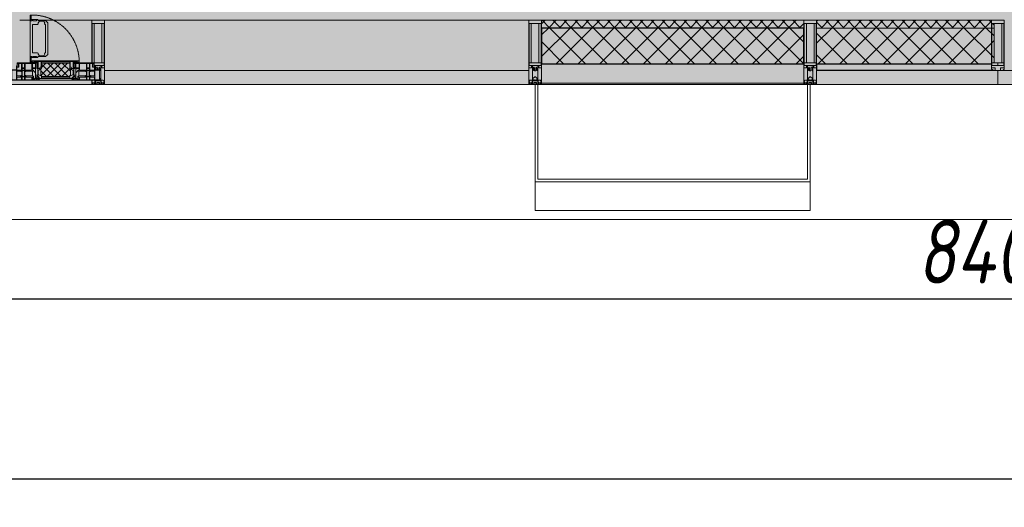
# Model space of a CAD drawing. Header units: millimetres. Extents: x -88210283 to 7466349, y -86687 to 22351.
# Tile 41 of 256: x 61538 to 65368, y -51379 to -49482. Entities that reach past the tile are written whole.
import ezdxf

# ---------------------------------------------------------------- set-up
doc = ezdxf.new("R2010")
doc.units = ezdxf.units.MM
doc.linetypes.add('-D1-02х01', pattern=[3, 2, -1])
doc.layers.get('Defpoints').update_dxf_attribs({"color": 31})
for name, color, linetype, lineweight in [('_0', 7, 'Continuous', 13), ('A-200-M_WALL', 7, 'Continuous', 5), ('A-200-M_WALL_PAT', 7, 'Continuous', 5), ('A-214-M_CURT_WALL', 7, 'Continuous', 5), ('A-215-M_CURT_PANEL', 7, 'Continuous', 5), ('A-280-M_COLUMN', 7, 'Continuous', 5), ('A-314-M_WINDOW', 7, 'Continuous', 5), ('Z-060-M_DETAIL', 7, 'Continuous', 5), ('Ограждение', 7, 'Continuous', 5), ('Оси', 7, 'Continuous', 5), ('Поручни', 7, 'Continuous', 5)]:
    doc.layers.add(name, color=color, linetype=linetype, lineweight=lineweight)
doc.styles.add('fl_iso paper', font='isocpeur.ttf', dxfattribs={"width": 0.8, "oblique": 10})
doc.dimstyles.new('In tre 1_100', dxfattribs={"dimscale": 100, "dimtxt": 2.5, "dimasz": 2, "dimexe": 1, "dimexo": 0.7, "dimgap": 0.6, "dimtad": 1, "dimdec": 0, "dimrnd": 5, "dimzin": 0, "dimdsep": 46, "dimtxsty": 'fl_iso paper', "dimblk": 'ARCHTICK', "dimcen": 0, "dimdle": 1, "dimadec": 0, "dimazin": 0, "dimtfac": 1, "dimtdec": 0, "dimtofl": 0, "dimtmove": 1, "dimatfit": 3, "dimldrblk": 'DOT', "dimfxl": 40, "dimtfillclr": 256, "dimtolj": 1, "dimtzin": 0, "dimarcsym": 1})
pattern_1 = [(45, (0, 0), (-21.213203, 21.213203), []), (135, (0, 0), (-21.213203, -21.213203), [])]
pattern_2 = [(45, (0, 0), (-42.42641, 42.42641), []), (135, (0, 0), (-42.42641, -42.42641), [])]

# ---------------------------------------------------------------- blocks, each defined once
blk = doc.blocks.new('A_PAN_Створка - 383мм-V1-50_AS_Plan_15')
at = {"layer": 'A-215-M_CURT_PANEL'}
h = blk.add_hatch(dxfattribs=at)
h.set_pattern_fill('FP_3', color=256, style=0, pattern_type=2)
h.set_pattern_definition([(225, (25500, -754.981), (14.142136, -14.142136), []), (315, (25500, -754.981), (14.142136, 14.142136), [])])
h.paths.add_polyline_path([(-54.5, -31.8), (-54.9, -34.1), (-57.2, -36.4), (-57.2, -60.8), (-54.6, -63.4), (-53.6, -82.7), (54.6, -81.8), (54.6, -63.4), (57.2, -60.8), (57.2, -36.4), (54.9, -34.1), (54.5, -31.8)])
at = {"layer": 'A-314-M_WINDOW'}
for p, q in [((-67.9, -17), (-171, -17)), ((-171, -17), (-171, -57)), ((-171, -18.5), (-153.5, -18.5)), ((-153.5, -18.5), (-152, -20)), ((-152, -20), (-152, -73.5)), ((-150.5, -17), (-150.5, -29.4)), ((-132.4, -18.6), (-150.5, -18.6)), ((-150.5, -29.4), (-132.4, -29.4)), ((-150.5, -33.6), (-150.5, -68)), ((-136.3, -33.6), (-150.5, -33.6)), ((-137.2, -31), (-135.8, -35)), ((-132.5, -31), (-137.2, -31)), ((-132.1, -36.8), (-135.8, -35)), ((-132.5, -31.9), (-133.4, -33.7)), ((-133.4, -33.7), (-130.1, -35.3)), ((-132.5, -31.9), (-132.5, -31)), ((-132.4, -29.4), (-132.4, -18.6)), ((-132.1, -49), (-132.1, -36.8)), ((-131, -18.2), (-131, -29.5)), ((-120.8, -18.2), (-131, -18.2)), ((-131, -29.5), (-120.8, -29.5)), ((-131, -30.9), (-131, -33)), ((-120.8, -30.9), (-131, -30.9)), ((-129.4, -34.6), (-131, -33)), ((-130.1, -35.3), (-129.4, -34.6)), ((-130.1, -35.3), (-130.1, -50.4)), ((-122.4, -34.6), (-120.8, -33)), ((-121.7, -35.3), (-122.4, -34.6)), ((-118.4, -33.7), (-121.7, -35.3)), ((-121.7, -35.3), (-121.7, -50.4)), ((-120.8, -18.2), (-120.8, -29.5)), ((-120.8, -30.9), (-120.8, -33)), ((-119.7, -36.8), (-115.9, -35)), ((-119.7, -49), (-119.7, -36.8)), ((-119.3, -18.6), (-92.5, -18.6)), ((-119.3, -29.4), (-119.3, -18.6)), ((-92.5, -29.4), (-119.3, -29.4)), ((-119.3, -31), (-114.6, -31)), ((-119.3, -31.9), (-119.3, -31)), ((-119.3, -31.9), (-118.4, -33.7)), ((-114.6, -31), (-115.9, -35)), ((-94.1, -33.5), (-115.4, -33.5)), ((-89.9, -35.1), (-94.1, -33.5)), ((-92.5, -18.6), (-92.5, -29.4)), ((-90.8, -18.5), (-90.8, -29.4)), ((-87.3, -18.5), (-90.8, -18.5)), ((-90.8, -29.4), (-85.9, -29.4)), ((-89.9, -32.5), (-89.9, -35.1)), ((-85.9, -32.5), (-89.9, -32.5)), ((-89.9, -35.1), (-89.9, -50.9)), ((-87.3, -20.4), (-87.3, -18.5)), ((-87.3, -20.4), (-87.3, -21.9)), ((-84.8, -20.4), (-87.3, -20.4)), ((-87.3, -21.9), (-85.9, -21.9)), ((-85.9, -18.2), (-85.9, -20.4)), ((-75.9, -18.2), (-85.9, -18.2)), ((-85.9, -21.9), (-85.9, -29.4)), ((-85.9, -29.4), (-85.9, -32.5)), ((-83.4, -20.4), (-84.8, -20.4)), ((-70, -33.8), (-83.4, -20.4)), ((-78, -84), (-78, -23.5)), ((-78, -23.5), (-67.9, -23.5)), ((-78, -36.8), (-70, -36.8)), ((-78, -45.6), (-78, -36.8)), ((-75.9, -21.5), (-75.9, -18.2)), ((-75.9, -21.5), (-75.9, -23.5)), ((-74.9, -21.5), (-75.9, -21.5)), ((-75.9, -23.5), (-73, -23.5)), ((-74.9, -17.9), (-74.9, -21.5)), ((-68.9, -17.9), (-74.9, -17.9)), ((-67.2, -29.3), (-73, -23.5)), ((-61.4, -23.5), (-70, -32.1)), ((-70, -32.1), (-70, -62.5)), ((-70, -36.8), (-70, -33.8)), ((-68.9, -21.5), (-68.9, -17.9)), ((-67.9, -21.5), (-68.9, -21.5)), ((67.9, -17), (-67.9, -17)), ((-61.4, -23.5), (-67.9, -17)), ((-67.9, -17), (-67.9, -23.5)), ((-67.9, -17), (67.9, -17)), ((-67.9, -21.5), (-67.9, -23.5)), ((-67.9, -23.5), (-64.6, -26.8)), ((-67.9, -23.5), (-64.6, -26.8)), ((-64.6, -26.8), (-67.2, -29.3)), ((-64.6, -26.8), (-61.4, -23.5)), ((61.4, -23.5), (-61.4, -23.5)), ((67.9, -17), (61.4, -23.5)), ((70, -32.1), (61.4, -23.5)), ((61.4, -23.5), (64.6, -26.8)), ((67.9, -23.5), (64.6, -26.8)), ((64.6, -26.8), (67.9, -23.5)), ((64.6, -26.8), (67.2, -29.3)), ((67.2, -29.3), (73, -23.5)), ((67.9, -23.5), (67.9, -17)), ((171, -17), (67.9, -17)), ((67.9, -21.5), (67.9, -23.5)), ((67.9, -21.5), (68.9, -21.5)), ((67.9, -23.5), (78, -23.5)), ((68.9, -17.9), (74.9, -17.9)), ((68.9, -21.5), (68.9, -17.9)), ((70, -33.8), (83.4, -20.4)), ((70, -62.5), (70, -32.1)), ((70, -36.8), (70, -33.8)), ((78, -36.8), (70, -36.8)), ((75.9, -23.5), (73, -23.5)), ((74.9, -17.9), (74.9, -21.5)), ((74.9, -21.5), (75.9, -21.5)), ((75.9, -18.2), (85.9, -18.2)), ((75.9, -21.5), (75.9, -18.2)), ((75.9, -21.5), (75.9, -23.5)), ((78, -23.5), (78, -84)), ((78, -45.6), (78, -36.8)), ((83.4, -20.4), (84.8, -20.4)), ((84.8, -20.4), (87.3, -20.4)), ((85.9, -18.2), (85.9, -20.4)), ((85.9, -21.9), (85.9, -29.4)), ((87.3, -21.9), (85.9, -21.9)), ((85.9, -29.4), (85.9, -32.5)), ((90.8, -29.4), (85.9, -29.4)), ((85.9, -32.5), (89.9, -32.5)), ((87.3, -18.5), (90.8, -18.5)), ((87.3, -20.4), (87.3, -18.5)), ((87.3, -20.4), (87.3, -21.9)), ((89.9, -32.5), (89.9, -35.1)), ((89.9, -35.1), (94.1, -33.5)), ((89.9, -35.1), (89.9, -50.9)), ((90.8, -18.5), (90.8, -29.4)), ((92.5, -18.6), (92.5, -29.4)), ((119.3, -18.6), (92.5, -18.6)), ((92.5, -29.4), (119.3, -29.4)), ((94.1, -33.5), (115.4, -33.5)), ((114.6, -31), (115.9, -35)), ((119.3, -31), (114.6, -31)), ((119.7, -36.8), (115.9, -35)), ((119.3, -31.9), (118.4, -33.7)), ((118.4, -33.7), (121.7, -35.3)), ((119.3, -29.4), (119.3, -18.6)), ((119.3, -31.9), (119.3, -31)), ((119.7, -49), (119.7, -36.8)), ((120.8, -18.2), (120.8, -29.5)), ((120.8, -18.2), (131, -18.2)), ((131, -29.5), (120.8, -29.5)), ((120.8, -30.9), (120.8, -33)), ((120.8, -30.9), (131, -30.9)), ((122.4, -34.6), (120.8, -33)), ((121.7, -35.3), (122.4, -34.6)), ((121.7, -35.3), (121.7, -50.4)), ((129.4, -34.6), (131, -33)), ((130.1, -35.3), (129.4, -34.6)), ((133.4, -33.7), (130.1, -35.3)), ((130.1, -35.3), (130.1, -50.4)), ((131, -18.2), (131, -29.5)), ((131, -30.9), (131, -33)), ((132.1, -36.8), (135.8, -35)), ((132.1, -49), (132.1, -36.8)), ((132.4, -18.6), (150.5, -18.6)), ((132.4, -29.4), (132.4, -18.6)), ((150.5, -29.4), (132.4, -29.4)), ((132.5, -31), (137.2, -31)), ((132.5, -31.9), (132.5, -31)), ((132.5, -31.9), (133.4, -33.7)), ((137.2, -31), (135.8, -35)), ((136.3, -33.6), (150.5, -33.6)), ((150.5, -17), (150.5, -29.4)), ((150.5, -33.6), (150.5, -68)), ((153.5, -18.5), (152, -20)), ((152, -20), (152, -73.5)), ((171, -18.5), (153.5, -18.5)), ((171, -57), (171, -17)), ((-171, -55.5), (-152, -55.5)), ((-171, -57), (-156, -57)), ((-153, -60), (-153, -73.5)), ((-153, -73.5), (-150, -73.5)), ((-136.4, -52.4), (-150.5, -52.4)), ((-150.5, -56.6), (-132.4, -56.6)), ((-150.5, -68), (-143.5, -68)), ((-150.5, -69.5), (-150.5, -73.5)), ((-145, -69.5), (-150.5, -69.5)), ((-150, -73.5), (-150, -84)), ((-145, -69.5), (-145, -79.5)), ((-143.5, -68), (-143.5, -81)), ((-137.2, -54.8), (-135.8, -50.8)), ((-132.5, -54.8), (-137.2, -54.8)), ((-132.1, -49), (-135.8, -50.8)), ((-133.4, -52), (-130.1, -50.4)), ((-132.5, -53.8), (-133.4, -52)), ((-132.5, -53.8), (-132.5, -54.8)), ((-132.4, -56.6), (-132.4, -82.5)), ((-129.4, -51.1), (-131, -52.7)), ((-131, -55.1), (-131, -52.7)), ((-120.8, -55.1), (-131, -55.1)), ((-131, -56.5), (-131, -62.6)), ((-131, -56.5), (-120.8, -56.5)), ((-120.8, -62.6), (-131, -62.6)), ((-131, -64.6), (-120.8, -64.6)), ((-131, -82.5), (-131, -64.6)), ((-130.1, -50.4), (-129.4, -51.1)), ((-121.7, -50.4), (-122.4, -51.1)), ((-122.4, -51.1), (-120.8, -52.7)), ((-118.4, -52), (-121.7, -50.4)), ((-120.8, -55.1), (-120.8, -52.7)), ((-120.8, -56.5), (-120.8, -62.6)), ((-120.8, -82.5), (-120.8, -64.6)), ((-119.7, -49), (-115.9, -50.8)), ((-119.3, -53.8), (-118.4, -52)), ((-119.3, -53.8), (-119.3, -54.8)), ((-119.3, -54.8), (-114.6, -54.8)), ((-119.3, -56.6), (-119.3, -82.5)), ((-92.5, -56.6), (-119.3, -56.6)), ((-114.6, -54.8), (-115.9, -50.8)), ((-94.1, -52.5), (-115.3, -52.5)), ((-89.9, -50.9), (-94.1, -52.5)), ((-92.5, -56.6), (-92.5, -82.5)), ((-90.8, -56.6), (-85.9, -56.6)), ((-90.8, -62.7), (-90.8, -56.6)), ((-80.4, -62.7), (-90.8, -62.7)), ((-90.8, -64.6), (-90.8, -82.5)), ((-80.1, -64.6), (-90.8, -64.6)), ((-89.9, -52.2), (-89.9, -50.9)), ((-89.9, -52.2), (-88.6, -53.5)), ((-85.9, -53.5), (-88.6, -53.5)), ((-85.9, -53.5), (-78, -45.6)), ((-85.9, -56.6), (-85.9, -53.5)), ((-80.4, -61.1), (-80.4, -62.7)), ((-78, -61.1), (-80.4, -61.1)), ((-80.1, -66.1), (-80.1, -64.6)), ((-78, -66.1), (-80.1, -66.1)), ((-78, -66.1), (-78, -61.1)), ((-70, -62.5), (-73.9, -62.5)), ((-73.9, -62.5), (-73.9, -87.5)), ((73.9, -62.5), (70, -62.5)), ((73.9, -87.5), (73.9, -62.5)), ((85.9, -53.5), (78, -45.6)), ((78, -61.1), (80.4, -61.1)), ((78, -66.1), (78, -61.1)), ((78, -66.1), (80.1, -66.1)), ((80.1, -64.6), (90.8, -64.6)), ((80.1, -66.1), (80.1, -64.6)), ((80.4, -61.1), (80.4, -62.7)), ((80.4, -62.7), (90.8, -62.7)), ((85.9, -53.5), (88.6, -53.5)), ((85.9, -56.6), (85.9, -53.5)), ((90.8, -56.6), (85.9, -56.6)), ((89.9, -52.2), (88.6, -53.5)), ((89.9, -50.9), (94.1, -52.5)), ((89.9, -52.2), (89.9, -50.9)), ((90.8, -62.7), (90.8, -56.6)), ((90.8, -64.6), (90.8, -82.5)), ((92.5, -56.6), (119.3, -56.6)), ((92.5, -56.6), (92.5, -82.5)), ((94.1, -52.5), (115.3, -52.5)), ((114.6, -54.8), (115.9, -50.8)), ((119.3, -54.8), (114.6, -54.8)), ((119.7, -49), (115.9, -50.8)), ((118.4, -52), (121.7, -50.4)), ((119.3, -53.8), (118.4, -52)), ((119.3, -53.8), (119.3, -54.8)), ((119.3, -56.6), (119.3, -82.5)), ((122.4, -51.1), (120.8, -52.7)), ((120.8, -55.1), (120.8, -52.7)), ((120.8, -55.1), (131, -55.1)), ((120.8, -56.5), (120.8, -62.6)), ((131, -56.5), (120.8, -56.5)), ((120.8, -62.6), (131, -62.6)), ((120.8, -82.5), (120.8, -64.6)), ((131, -64.6), (120.8, -64.6)), ((121.7, -50.4), (122.4, -51.1)), ((130.1, -50.4), (129.4, -51.1)), ((129.4, -51.1), (131, -52.7)), ((133.4, -52), (130.1, -50.4)), ((131, -55.1), (131, -52.7)), ((131, -56.5), (131, -62.6)), ((131, -82.5), (131, -64.6)), ((132.1, -49), (135.8, -50.8)), ((150.5, -56.6), (132.4, -56.6)), ((132.4, -56.6), (132.4, -82.5)), ((132.5, -53.8), (133.4, -52)), ((132.5, -53.8), (132.5, -54.8)), ((132.5, -54.8), (137.2, -54.8)), ((137.2, -54.8), (135.8, -50.8)), ((136.4, -52.4), (150.5, -52.4)), ((143.5, -68), (143.5, -81)), ((150.5, -68), (143.5, -68)), ((145, -69.5), (150.5, -69.5)), ((145, -69.5), (145, -79.5)), ((150, -84), (150, -73.5)), ((150, -73.5), (153, -73.5)), ((150.5, -69.5), (150.5, -73.5)), ((171, -55.5), (152, -55.5)), ((153, -73.5), (153, -60)), ((156, -57), (171, -57)), ((-150, -84), (-78, -84)), ((-148.5, -81), (-148.5, -82.5)), ((-143.5, -81), (-148.5, -81)), ((-148.5, -82.5), (-132.4, -82.5)), ((-131, -82.5), (-120.8, -82.5)), ((-119.3, -82.5), (-92.5, -82.5)), ((-73.9, -87.5), (-91.5, -87.5)), ((-91.5, -87.5), (-91.5, -92)), ((-91.5, -92), (91.5, -92)), ((-90.8, -82.5), (-79.5, -82.5)), ((-78, -84), (-85, -84)), ((-85, -84), (-85, -87.5)), ((-85, -87.5), (-78, -87.5)), ((-79.5, -80.6), (-78, -80.6)), ((-79.5, -82.5), (-79.5, -80.6)), ((-78, -87.5), (-78, -84)), ((-78, -84), (-73.9, -84)), ((73.9, -84), (78, -84)), ((91.5, -87.5), (73.9, -87.5)), ((79.5, -80.6), (78, -80.6)), ((78, -87.5), (78, -84)), ((78, -84), (85, -84)), ((78, -84), (150, -84)), ((85, -87.5), (78, -87.5)), ((79.5, -82.5), (79.5, -80.6)), ((90.8, -82.5), (79.5, -82.5)), ((85, -84), (85, -87.5)), ((91.5, -92), (91.5, -87.5)), ((119.3, -82.5), (92.5, -82.5)), ((131, -82.5), (120.8, -82.5)), ((148.5, -82.5), (132.4, -82.5)), ((143.5, -81), (148.5, -81)), ((148.5, -81), (148.5, -82.5))]:
    blk.add_line(p, q, dxfattribs=at)
for centre, start, end in [((-156, -60), 0, 90), ((156, -60), 90, 180)]:
    blk.add_arc(centre, 3, start, end, dxfattribs=at)
at = {"layer": 'A-314-M_WINDOW', "linetype": '-D1-02х01'}
blk.add_arc((91.4, -87.5), 183, 181.4091, 271.1445, dxfattribs=at)
at = {"layer": 'Z-060-M_DETAIL'}
for p, q in [((-70, -32.1), (-61.4, -23.5)), ((-70, -62.5), (-70, -32.1)), ((-67.8, -38.3), (-65.7, -37.4)), ((-65.7, -37.4), (-60.8, -34.7)), ((61.4, -23.5), (-61.4, -23.5)), ((-60.8, -34.7), (-57.3, -35.9)), ((-55.2, -33.8), (-57.3, -35.9)), ((-54.9, -34.1), (-57.2, -36.4)), ((-57.2, -36.4), (-57.2, -60.8)), ((-55.2, -33.8), (-54.8, -31.5)), ((-54.9, -25.8), (-53.9, -24.8)), ((-54.9, -29.5), (-54.9, -25.8)), ((-53.9, -30.5), (-54.9, -29.5)), ((-54.5, -31.8), (-54.9, -34.1)), ((0, -31.5), (-54.8, -31.5)), ((54.5, -31.8), (-54.5, -31.8)), ((-53.9, -24.8), (53.9, -24.8)), ((53.9, -30.5), (-53.9, -30.5)), ((0, -31.5), (54.8, -31.5)), ((54.9, -25.8), (53.9, -24.8)), ((53.9, -30.5), (54.9, -29.5)), ((54.9, -34.1), (54.5, -31.8)), ((55.2, -33.8), (54.8, -31.5)), ((54.9, -29.5), (54.9, -25.8)), ((57.2, -36.4), (54.9, -34.1)), ((55.2, -33.8), (57.3, -35.9)), ((57.2, -60.8), (57.2, -36.4)), ((60.8, -34.7), (57.3, -35.9)), ((65.7, -37.4), (60.8, -34.7)), ((70, -32.1), (61.4, -23.5)), ((67.8, -38.3), (65.7, -37.4)), ((70, -62.5), (70, -32.1)), ((-73.9, -62.5), (-70, -62.5)), ((-73.9, -87.5), (-73.9, -62.5)), ((-69.4, -66.5), (-73.9, -66.5)), ((-69.4, -81.5), (-69.4, -66.5)), ((-61.7, -62.5), (-67.9, -62.5)), ((-67.9, -62.5), (-67.9, -89.3)), ((-67.8, -55.7), (-67.8, -38.3)), ((-66, -56.5), (-67.8, -55.7)), ((-66, -56.5), (-62, -59.1)), ((-62, -59.1), (-60.7, -61)), ((-61.7, -64.9), (-61.7, -62.5)), ((-60.1, -67.7), (-61.7, -64.9)), ((-60.7, -61), (-57.4, -61)), ((-56.4, -67.7), (-60.1, -67.7)), ((-57.4, -61), (-54.9, -63.5)), ((-57.2, -60.8), (-54.6, -63.4)), ((-56.4, -89.4), (-56.4, -67.7)), ((-54.9, -63.5), (-54.9, -81.9)), ((-54.6, -63.4), (-54.6, -81.8)), ((54.6, -63.4), (57.2, -60.8)), ((54.6, -81.8), (54.6, -63.4)), ((57.4, -61), (54.9, -63.5)), ((54.9, -63.5), (54.9, -81.9)), ((56.4, -67.7), (60.1, -67.7)), ((56.4, -89.4), (56.4, -67.7)), ((60.7, -61), (57.4, -61)), ((60.1, -67.7), (61.7, -64.9)), ((62, -59.1), (60.7, -61)), ((61.7, -62.5), (67.9, -62.5)), ((61.7, -64.9), (61.7, -62.5)), ((66, -56.5), (62, -59.1)), ((66, -56.5), (67.8, -55.7)), ((67.8, -55.7), (67.8, -38.3)), ((67.9, -62.5), (67.9, -89.3)), ((69.4, -66.5), (73.9, -66.5)), ((69.4, -81.5), (69.4, -66.5)), ((73.9, -62.5), (70, -62.5)), ((73.9, -87.5), (73.9, -62.5)), ((-91.5, -87.5), (-73.9, -87.5)), ((-91.5, -92), (-91.5, -87.5)), ((-91.5, -92), (91.5, -92)), ((-83.4, -90.3), (-83.4, -87.5)), ((-83.4, -90.3), (-69.4, -90.3)), ((-73.9, -81.5), (-69.4, -81.5)), ((-69.4, -85.5), (-73.9, -85.5)), ((-69.4, -90.3), (-69.4, -85.5)), ((-67.9, -89.3), (-66.9, -90.3)), ((-66.9, -90.3), (-57.4, -90.3)), ((-57.4, -90.3), (-56.4, -89.4)), ((-54.9, -81.9), (-53.8, -83)), ((-54.9, -85.6), (-53.9, -84.6)), ((-54.9, -89.3), (-54.9, -85.6)), ((-53.9, -90.3), (-54.9, -89.3)), ((-54.6, -81.8), (-53.6, -82.7)), ((-53.9, -84.6), (53.9, -84.6)), ((53.9, -90.3), (-53.9, -90.3)), ((53.8, -83), (-53.8, -83)), ((-53.6, -82.7), (53.6, -82.7)), ((53.6, -82.7), (54.6, -81.8)), ((54.9, -81.9), (53.8, -83)), ((54.9, -85.6), (53.9, -84.6)), ((53.9, -90.3), (54.9, -89.3)), ((54.9, -89.3), (54.9, -85.6)), ((57.4, -90.3), (56.4, -89.4)), ((66.9, -90.3), (57.4, -90.3)), ((67.9, -89.3), (66.9, -90.3)), ((73.9, -81.5), (69.4, -81.5)), ((69.4, -85.5), (73.9, -85.5)), ((69.4, -90.3), (69.4, -85.5)), ((83.4, -90.3), (69.4, -90.3)), ((91.5, -87.5), (73.9, -87.5)), ((83.4, -90.3), (83.4, -87.5)), ((91.5, -92), (91.5, -87.5))]:
    blk.add_line(p, q, dxfattribs=at)
at = {"layer": 'Z-060-M_DETAIL', "color": 9, "true_color": 0xc8c8c8}
for p, q in [((39.7, -109), (31.1, -117.6)), ((70.1, -109), (39.7, -109)), ((45, -113.3), (42.3, -118.2)), ((45.9, -111.2), (45, -113.3)), ((63.3, -111.2), (45.9, -111.2)), ((64.1, -113), (63.3, -111.2)), ((64.1, -113), (66.7, -117)), ((70.1, -105.1), (70.1, -109)), ((95.1, -105.1), (70.1, -105.1)), ((74.1, -109.6), (74.1, -105.1)), ((89.1, -109.6), (74.1, -109.6)), ((89.1, -105.1), (89.1, -109.6)), ((93.1, -109.6), (93.1, -105.1)), ((97.9, -109.6), (93.1, -109.6)), ((95.1, -87.5), (95.1, -105.1)), ((99.6, -87.5), (95.1, -87.5)), ((97.9, -95.6), (95.1, -95.6)), ((97.9, -95.6), (97.9, -109.6)), ((99.6, -270.5), (99.6, -87.5)), ((31.1, -117.6), (31.1, -240.4)), ((41.4, -123.8), (39.1, -124.2)), ((39.1, -179), (39.1, -124.2)), ((41.4, -123.8), (43.5, -121.7)), ((42.3, -118.2), (43.5, -121.7)), ((66.7, -117), (68.6, -118.3)), ((68.6, -118.3), (68.6, -121.6)), ((68.6, -121.6), (71.1, -124.1)), ((71.1, -124.1), (89.5, -124.1)), ((89.5, -124.1), (90.6, -125.2)), ((90.6, -125.2), (90.6, -232.8)), ((39.1, -179), (39.1, -233.8)), ((39.7, -249), (31.1, -240.4)), ((41.4, -234.2), (39.1, -233.8)), ((70.1, -249), (39.7, -249)), ((41.4, -234.2), (43.5, -236.3)), ((42.3, -239.8), (43.5, -236.3)), ((45, -244.7), (42.3, -239.8)), ((45.9, -246.8), (45, -244.7)), ((63.3, -246.8), (45.9, -246.8)), ((64.1, -245), (63.3, -246.8)), ((64.1, -245), (66.7, -241)), ((66.7, -241), (68.6, -239.7)), ((68.6, -236.4), (71.1, -233.9)), ((68.6, -239.7), (68.6, -236.4)), ((70.1, -252.9), (70.1, -249)), ((95.1, -252.9), (70.1, -252.9)), ((71.1, -233.9), (89.5, -233.9)), ((74.1, -248.4), (74.1, -252.9)), ((89.1, -248.4), (74.1, -248.4)), ((89.1, -252.9), (89.1, -248.4)), ((89.5, -233.9), (90.6, -232.8)), ((93.1, -248.4), (93.1, -252.9)), ((97.9, -248.4), (93.1, -248.4)), ((95.1, -270.5), (95.1, -252.9)), ((97.9, -262.4), (95.1, -262.4)), ((97.9, -262.4), (97.9, -248.4)), ((99.6, -270.5), (95.1, -270.5))]:
    blk.add_line(p, q, dxfattribs=at)
blk = doc.blocks.new('Rectangular Mullion - 50Wx250H-V6-50_AS_Plan_15')
at = {"layer": 'Z-060-M_DETAIL'}
for p, q in [((-25, 65.2), (-25, 250)), ((-25, 250), (0, 250)), ((-23, 237.3), (0, 237.3)), ((-23, 237.3), (-23, 73.6)), ((-14.9, 84), (-14.9, 237.3)), ((25, 250), (0, 250)), ((23, 237.3), (0, 237.3)), ((14.9, 84), (14.9, 237.3)), ((23, 237.3), (23, 73.6)), ((25, 65.2), (25, 250)), ((0, 84), (-23, 84)), ((0, 84), (23, 84)), ((-14, 65.2), (-25, 65.2)), ((-0.5, 73.6), (-23, 73.6)), ((-14, 71.3), (-14, 65.2)), ((-10, 71.3), (-14, 71.3)), ((-10, 53), (-10, 71.3)), ((-8.7, 53), (-10, 53)), ((-10, 53), (-10, 17)), ((-8.7, 53), (-7, 54.7)), ((-7, 65.2), (-5.9, 67.3)), ((-7, 65.2), (-7, 54.7)), ((-4.1, 67.3), (-5.9, 67.3)), ((-4.1, 67.3), (-2.9, 65.1)), ((-2.9, 65.1), (-2.9, 54.6)), ((-1.3, 53), (-2.9, 54.6)), ((0, 53), (-1.3, 53)), ((0, 53), (1.3, 53)), ((0.5, 73.6), (23, 73.6)), ((1.3, 53), (2.9, 54.6)), ((4.1, 67.3), (2.9, 65.1)), ((2.9, 65.1), (2.9, 54.6)), ((4.1, 67.3), (5.9, 67.3)), ((7, 65.2), (5.9, 67.3)), ((7, 65.2), (7, 54.7)), ((8.7, 53), (7, 54.7)), ((8.7, 53), (10, 53)), ((10, 71.3), (14, 71.3)), ((10, 53), (10, 71.3)), ((10, 53), (10, 17)), ((14, 71.3), (14, 65.2)), ((14, 65.2), (25, 65.2)), ((-23.8, 14.6), (-25, 14.2)), ((-25, 0), (-25, 14.2)), ((-22.3, 17), (-23.8, 17)), ((-23.8, 17), (-23.8, 14.6)), ((-22.5, 10.6), (-23.8, 14.6)), ((-22.5, 10.6), (-23.7, 9.9)), ((-23.7, 1.3), (-23.7, 9.9)), ((-23.7, 1.3), (-11.8, 1.3)), ((-23.2, 10.2), (-22.5, 8)), ((-22.5, 8), (-22.5, 4.5)), ((-21.3, 4.5), (-22.5, 4.5)), ((-22.3, 17), (-22.3, 16)), ((-22.3, 16), (-21.3, 16)), ((-19, 17.6), (-21.3, 16)), ((-21.3, 4.5), (-21.3, 6.5)), ((-21.3, 6.5), (-14.2, 6.5)), ((-18.4, 16.6), (-19, 17.6)), ((-7.4, 16.6), (-18.4, 16.6)), ((-14.2, 6.5), (-14.2, 4.5)), ((-13.2, 4.5), (-14.2, 4.5)), ((-13.2, 4.5), (-12.2, 7.2)), ((-12.7, 7.6), (-11.3, 11.4)), ((-12.7, 7.6), (-11.8, 6.9)), ((-12.2, 9), (-12.2, 14.8)), ((-12.2, 14.8), (0, 14.8)), ((-11.8, 1.3), (-11.8, 6.9)), ((-10.5, 11.2), (-11.3, 11.4)), ((-10.5, 1.5), (-10.5, 11.2)), ((-4.8, 1.5), (-10.5, 1.5)), ((-10, 17), (-7.5, 17)), ((-8.5, 23), (-1.5, 30)), ((-8.5, 18.5), (-8.5, 23)), ((-7.5, 18.5), (-8.5, 18.5)), ((-7.5, 17), (-7.5, 18.5)), ((-7.4, 18), (-7.4, 16.6)), ((-2.6, 18), (-7.4, 18)), ((0, 8), (-4.8, 8)), ((-4.8, 1.5), (-4.8, 8)), ((-2.6, 18), (-2.6, 16.8)), ((-2.6, 16.8), (0, 16.8)), ((-1.5, 30), (0, 30)), ((1.5, 30), (0, 30)), ((2.6, 16.8), (0, 16.8)), ((0, 14.8), (0, 16.8)), ((0, 14.8), (0, 16.8)), ((12.2, 14.8), (0, 14.8)), ((0, 0), (0, 8)), ((0, 8), (4.8, 8)), ((0, 0), (0, 8)), ((8.5, 23), (1.5, 30)), ((2.6, 18), (2.6, 16.8)), ((2.6, 18), (7.4, 18)), ((4.8, 1.5), (4.8, 8)), ((4.8, 1.5), (10.5, 1.5)), ((7.4, 18), (7.4, 16.6)), ((7.4, 16.6), (18.4, 16.6)), ((7.5, 18.5), (8.5, 18.5)), ((7.5, 17), (7.5, 18.5)), ((10, 17), (7.5, 17)), ((8.5, 18.5), (8.5, 23)), ((10.5, 11.2), (11.3, 11.4)), ((10.5, 1.5), (10.5, 11.2)), ((12.7, 7.6), (11.3, 11.4)), ((12.7, 7.6), (11.8, 6.9)), ((11.8, 1.3), (11.8, 6.9)), ((23.7, 1.3), (11.8, 1.3)), ((12.2, 9), (12.2, 14.8)), ((13.2, 4.5), (12.2, 7.2)), ((13.2, 4.5), (14.2, 4.5)), ((21.3, 6.5), (14.2, 6.5)), ((14.2, 6.5), (14.2, 4.5)), ((18.4, 16.6), (19, 17.6)), ((19, 17.6), (21.3, 16)), ((22.3, 16), (21.3, 16)), ((21.3, 4.5), (21.3, 6.5)), ((21.3, 4.5), (22.5, 4.5)), ((22.3, 17), (22.3, 16)), ((22.3, 17), (23.8, 17)), ((22.5, 10.6), (23.8, 14.6)), ((22.5, 10.6), (23.7, 9.9)), ((23.2, 10.2), (22.5, 8)), ((22.5, 8), (22.5, 4.5)), ((23.7, 1.3), (23.7, 9.9)), ((23.8, 17), (23.8, 14.6)), ((23.8, 14.6), (25, 14.2)), ((25, 0), (25, 14.2)), ((-25, 0), (0, 0)), ((25, 0), (0, 0))]:
    blk.add_line(p, q, dxfattribs=at)
for centre, start, end in [((-0.5, 73.1), 360, 90), ((0.5, 73.1), 90, 180)]:
    blk.add_arc(centre, 0.5, start, end, dxfattribs=at)
blk = doc.blocks.new('Rectangular Mullion - R_StandardFrame_50Wx250H-4298506-50_AS_Plan_15')
at = {"layer": 'A-214-M_CURT_WALL', "lineweight": 9}
for p, q in [((-25, -250), (-25, 0)), ((-25, 0), (25, 0)), ((25, 0), (25, -250)), ((25, -250), (-25, -250))]:
    blk.add_line(p, q, dxfattribs=at)
blk = doc.blocks.new('System Panel - A_PAN_Glass-4298516-50_AS_Plan_15')
at = {"layer": 'A-215-M_CURT_PANEL'}
for p, q in [((825, 55), (-825, 55)), ((-825, 55), (-825, 0)), ((825, 0), (825, 55)), ((-825, 0), (825, 0))]:
    blk.add_line(p, q, dxfattribs=at)
blk = doc.blocks.new('Rectangular Mullion - R_StandardFrame_50Wx250H-3736074-50_AS_Plan_15')
at = {"layer": 'A-214-M_CURT_WALL'}
blk.add_line((24240, -505), (22590, -505), dxfattribs=at)
blk = doc.blocks.new('Rectangular Mullion - 50Wx250H-V4-50_AS_Plan_15')
at = {"layer": 'Z-060-M_DETAIL'}
for p, q in [((-25, 84), (-25, 250)), ((-25, 250), (0, 250)), ((-23, 237.3), (0, 237.3)), ((-23, 237.3), (-23, 84)), ((-14.9, 84), (-14.9, 237.3)), ((25, 250), (0, 250)), ((23, 237.3), (0, 237.3)), ((14.9, 84), (14.9, 237.3)), ((23, 237.3), (23, 73.6)), ((25, 65.2), (25, 250)), ((0, 84), (-15, 84)), ((0, 84), (23, 84)), ((-0.5, 73.6), (-15, 73.6)), ((-10, 71.3), (-12, 71.3)), ((-10, 57.4), (-10, 71.3)), ((-7, 65.2), (-5.9, 67.3)), ((-7, 65.2), (-7, 57)), ((-4.1, 67.3), (-5.9, 67.3)), ((-4.1, 67.3), (-2.9, 65.1)), ((-2.9, 65.1), (-2.9, 57)), ((0.5, 73.6), (23, 73.6)), ((4.1, 67.3), (2.9, 65.1)), ((2.9, 65.1), (2.9, 57)), ((4.1, 67.3), (5.9, 67.3)), ((7, 65.2), (5.9, 67.3)), ((7, 65.2), (7, 54.7)), ((8.7, 53), (7, 54.7)), ((8.7, 53), (10, 53)), ((10, 71.3), (14, 71.3)), ((10, 53), (10, 71.3)), ((10, 53), (10, 17)), ((14, 71.3), (14, 65.2)), ((14, 65.2), (25, 65.2)), ((-23.8, 14.6), (-25, 14.2)), ((-25, 0), (-25, 14.2)), ((-23.8, 17), (-23.8, 14.6)), ((-22.5, 10.6), (-23.8, 14.6)), ((-22.5, 10.6), (-23.7, 9.9)), ((-23.7, 1.3), (-23.7, 9.9)), ((-23.7, 1.3), (-11.8, 1.3)), ((-23.2, 10.2), (-22.5, 8)), ((-22.5, 8), (-22.5, 4.5)), ((-21.3, 4.5), (-22.5, 4.5)), ((-22.3, 17), (-22.3, 16)), ((-22.3, 16), (-21.3, 16)), ((-19.9, 17), (-21.3, 16)), ((-21.3, 4.5), (-21.3, 6.5)), ((-21.3, 6.5), (-14.2, 6.5)), ((-7.4, 16.6), (-18.4, 16.6)), ((-14.2, 6.5), (-14.2, 4.5)), ((-13.2, 4.5), (-14.2, 4.5)), ((-13.2, 4.5), (-12.2, 7.2)), ((-12.7, 7.6), (-11.3, 11.4)), ((-12.7, 7.6), (-11.8, 6.9)), ((-12.2, 9), (-12.2, 14.8)), ((-12.2, 14.8), (0, 14.8)), ((-11.8, 1.3), (-11.8, 6.9)), ((-10.5, 11.2), (-11.3, 11.4)), ((-10.5, 1.5), (-10.5, 11.2)), ((-4.8, 1.5), (-10.5, 1.5)), ((0, 8), (-4.8, 8)), ((-4.8, 1.5), (-4.8, 8)), ((-2.6, 16.8), (0, 16.8)), ((2.6, 16.8), (0, 16.8)), ((0, 14.8), (0, 16.8)), ((0, 14.8), (0, 16.8)), ((12.2, 14.8), (0, 14.8)), ((0, 0), (0, 8)), ((0, 8), (4.8, 8)), ((0, 0), (0, 8)), ((4.8, 1.5), (4.8, 8)), ((4.8, 1.5), (10.5, 1.5)), ((8.5, 23), (6, 25.5)), ((6, 18), (7.4, 18)), ((7.4, 18), (7.4, 16.6)), ((7.4, 16.6), (18.4, 16.6)), ((7.5, 18.5), (8.5, 18.5)), ((7.5, 17), (7.5, 18.5)), ((10, 17), (7.5, 17)), ((8.5, 18.5), (8.5, 23)), ((10.5, 11.2), (11.3, 11.4)), ((10.5, 1.5), (10.5, 11.2)), ((12.7, 7.6), (11.3, 11.4)), ((12.7, 7.6), (11.8, 6.9)), ((11.8, 1.3), (11.8, 6.9)), ((23.7, 1.3), (11.8, 1.3)), ((12.2, 9), (12.2, 14.8)), ((13.2, 4.5), (12.2, 7.2)), ((13.2, 4.5), (14.2, 4.5)), ((21.3, 6.5), (14.2, 6.5)), ((14.2, 6.5), (14.2, 4.5)), ((18.4, 16.6), (19, 17.6)), ((19, 17.6), (21.3, 16)), ((22.3, 16), (21.3, 16)), ((21.3, 4.5), (21.3, 6.5)), ((21.3, 4.5), (22.5, 4.5)), ((22.3, 17), (22.3, 16)), ((22.3, 17), (23.8, 17)), ((22.5, 10.6), (23.8, 14.6)), ((22.5, 10.6), (23.7, 9.9)), ((23.2, 10.2), (22.5, 8)), ((22.5, 8), (22.5, 4.5)), ((23.7, 1.3), (23.7, 9.9)), ((23.8, 17), (23.8, 14.6)), ((23.8, 14.6), (25, 14.2)), ((25, 0), (25, 14.2)), ((-25, 0), (0, 0)), ((25, 0), (0, 0))]:
    blk.add_line(p, q, dxfattribs=at)
for centre, start, end in [((-0.5, 73.1), 360, 90), ((0.5, 73.1), 90, 180)]:
    blk.add_arc(centre, 0.5, start, end, dxfattribs=at)
blk = doc.blocks.new('Rectangular Mullion - R_StandardFrame_50Wx250H-V5-50_AS_Plan_15')
at = {"layer": 'A-214-M_CURT_WALL', "lineweight": 9}
for p, q in [((-25, -17), (-25, 0)), ((-25, 0), (25, 0)), ((25, 0), (25, -250)), ((-25, -250), (-25, -84)), ((25, -250), (-25, -250))]:
    blk.add_line(p, q, dxfattribs=at)
blk = doc.blocks.new('System Panel - A_PAN_Glass-4298825-50_AS_Plan_15')
at = {"layer": 'A-215-M_CURT_PANEL'}
for p, q in [((-637.5, 55), (-637.5, 0)), ((637.5, 55), (-623.5, 55)), ((637.5, 0), (637.5, 55)), ((-637.5, 0), (637.5, 0))]:
    blk.add_line(p, q, dxfattribs=at)
blk = doc.blocks.new('Rectangular Mullion - 50Wx250H-3156125-50_AS_Plan_15')
at = {"layer": 'Z-060-M_DETAIL'}
for p, q in [((0, 250), (-25, 250)), ((-25, 250), (-25, 237.3)), ((-25, 65.2), (-25, 250)), ((-25, 250), (0, 250)), ((-23, 237.3), (0, 237.3)), ((-23, 237.3), (0, 237.3)), ((-23, 237.3), (-23, 73.6)), ((0, 237.3), (-14.9, 237.3)), ((-14.9, 237.3), (-14.9, 84)), ((-14.9, 84), (-14.9, 237.3)), ((25, 250), (0, 250)), ((25, 250), (0, 250)), ((14.9, 237.3), (0, 237.3)), ((0, 237.3), (23, 237.3)), ((23, 237.3), (0, 237.3)), ((14.9, 84), (14.9, 237.3)), ((14.9, 84), (14.9, 237.3)), ((23, 237.3), (23, 73.6)), ((25, 237.3), (25, 250)), ((25, 65.2), (25, 250)), ((0, 84), (-23, 84)), ((-23, 84), (-23, 73.6)), ((0, 84), (-23, 84)), ((-14.9, 84), (0, 84)), ((0, 84), (14.9, 84)), ((23, 84), (0, 84)), ((0, 84), (0, 73.6)), ((0, 84), (23, 84)), ((0, 73.6), (0, 84)), ((23, 73.6), (23, 84)), ((-25, 73.6), (-25, 65.2)), ((-25, 65.2), (-25, 60.2)), ((-10, 65.2), (-25, 65.2)), ((-25, 65.2), (-25, 60.2)), ((-25, 65.2), (-10, 65.2)), ((-10, 65.2), (-25, 65.2)), ((-23, 73.6), (0, 73.6)), ((0, 73.6), (-23, 73.6)), ((-0.5, 73.6), (-23, 73.6)), ((-10, 55), (-14, 55)), ((-14, 55), (-10, 55)), ((-10, 55), (-10, 65.2)), ((-10, 65.2), (-10, 55)), ((-10, 55), (-10, 65.2)), ((-10, 55), (0, 55)), ((0, 55), (-10, 55)), ((0, 73.6), (23, 73.6)), ((23, 73.6), (0, 73.6)), ((0, 55), (10, 55)), ((0, 55), (10, 55)), ((0.5, 73.6), (23, 73.6)), ((10, 65.2), (10, 55)), ((25, 65.2), (10, 65.2)), ((10, 55), (10, 65.2)), ((10, 65.2), (25, 65.2)), ((10, 65.2), (25, 65.2)), ((10, 55), (10, 65.2)), ((10, 55), (14, 55)), ((10, 55), (14, 55)), ((25, 65.2), (25, 73.6)), ((25, 65.2), (25, 60.2)), ((25, 60.2), (25, 65.2))]:
    blk.add_line(p, q, dxfattribs=at)
for centre, start, end in [((-14, 69.1), 218.9723, 270), ((-14, 69.1), 218.9723, 270), ((-14, 69.1), 218.9723, 270), ((14, 69.1), 270, 321.0277), ((14, 69.1), 270, 321.0277), ((14, 69.1), 270, 321.0277)]:
    blk.add_arc(centre, 14.1, start, end, dxfattribs=at)
blk = doc.blocks.new('Rectangular Mullion - R_InvisibleFrame_50Wx250H-4298507-50_AS_Plan_15')
at = {"layer": 'A-214-M_CURT_WALL', "lineweight": 9}
for p, q in [((-25, -237.3), (-25, -73.6)), ((25, -73.6), (25, -237.3))]:
    blk.add_line(p, q, dxfattribs=at)
blk = doc.blocks.new('Rectangular Mullion - R_StandardFrame_50Wx250H-3725450-50_AS_Plan_15')
at = {"layer": 'A-214-M_CURT_WALL'}
for p, q in [((22260, -505), (22300.4, -505)), ((22329.9, -505), (22540, -505)), ((22260, -755), (22540, -755))]:
    blk.add_line(p, q, dxfattribs=at)
blk = doc.blocks.new('Ограждение - Ограждение-5485731-50_AS_Plan_15')
at = {"layer": 'Поручни'}
blk.add_line((-55947.2, -1355), (1285, -1355), dxfattribs=at)
blk = doc.blocks.new('RST_AR_KMN_R22_B1_FCD_rvt-1-50_AS_Plan_15')
at = {"layer": 'A-200-M_WALL_PAT'}
h = blk.add_hatch(dxfattribs=at)
h.set_pattern_fill('FP_6', color=256, style=0, pattern_type=2)
h.set_pattern_definition(pattern_1)
h.paths.add_polyline_path([(28410, -535), (28410, -505), (27390, -505), (27390, -535), (28156.5, -535)])
h = blk.add_hatch(dxfattribs=at)
h.set_pattern_fill('FP_7', color=256, style=0, pattern_type=2)
h.set_pattern_definition(pattern_2)
h.paths.add_polyline_path([(28410, -675), (28410, -535), (27390, -535), (27390, -675), (28156.5, -675)])
h = blk.add_hatch(dxfattribs=at)
h.set_pattern_fill('FP_6', color=256, style=0, pattern_type=2)
h.set_pattern_definition(pattern_1)
h.paths.add_polyline_path([(29144.7, -535), (29150.1, -535), (29150.1, -517.7), (29140, -517.7), (29140, -505), (28460, -505), (28460, -535), (29142, -535)])
h = blk.add_hatch(dxfattribs=at)
h.set_pattern_fill('FP_7', color=256, style=0, pattern_type=2)
h.set_pattern_definition(pattern_2)
h.paths.add_polyline_path([(28878.4, -675), (29142, -675), (29142, -671), (29150.1, -671), (29150.1, -535), (28460, -535), (28460, -675)])
at = {"layer": 'A-200-M_WALL_PAT', "true_color": 0xeff9fa}
blk.add_hatch(color=7, dxfattribs=at).paths.add_polyline_path([(29140, -755), (29165, -755), (29165, -700), (28460, -700), (28460, -755), (28878.4, -755)])
at = {"layer": 'A-200-M_WALL'}
for p, q in [((28410, -505), (27390, -505)), ((27390, -505), (27390, -535)), ((28410, -535), (28410, -505)), ((29140, -505), (28460, -505)), ((28460, -505), (28460, -535)), ((28460, -535), (28460, -675)), ((29150.1, -535), (28460, -535)), ((27390, -675), (27390, -750)), ((28410, -750), (28410, -675)), ((28460, -700), (28460, -755)), ((29165, -755), (29165, -700)), ((27390, -750), (27390, -755)), ((28410, -750), (27390, -750)), ((27390, -755), (28410, -755)), ((28410, -755), (28410, -750)), ((28460, -755), (29165, -755))]:
    blk.add_line(p, q, dxfattribs=at)
at = {"layer": 'A-200-M_WALL', "lineweight": 25}
for p, q in [((27390, -535), (27390, -675)), ((28410, -535), (27390, -535)), ((28410, -675), (28410, -535)), ((28410, -675), (27390, -675)), ((28460, -675), (28460, -700)), ((29142, -675), (28460, -675)), ((29151, -700), (28460, -700))]:
    blk.add_line(p, q, dxfattribs=at)
at = {"layer": 'A-280-M_COLUMN', "lineweight": 18}
for p, q in [((27365, -755), (27365, -1133.3)), ((27375, -755), (27365, -755)), ((27375, -1123.2), (27375, -755)), ((28435, -755), (28425, -755)), ((28425, -755), (28425, -1123.2)), ((28435, -1133.3), (28435, -755)), ((27365, -1133.3), (28435, -1133.3)), ((28425, -1123.2), (27375, -1123.2))]:
    blk.add_line(p, q, dxfattribs=at)
at = {"layer": 'A-280-M_COLUMN'}
for p, q in [((27365, -1244.7), (27365, -1133.3)), ((28435, -1133.3), (28435, -1244.7)), ((27365, -1244.7), (28435, -1244.7))]:
    blk.add_line(p, q, dxfattribs=at)
at = {"layer": 'A-214-M_CURT_WALL', "lineweight": 5}
for name, p in [('Rectangular Mullion - R_StandardFrame_50Wx250H-3725450-50_AS_Plan_15', (3100, 0)), ('Rectangular Mullion - 50Wx250H-V4-50_AS_Plan_15', (25665, -755)), ('Rectangular Mullion - R_StandardFrame_50Wx250H-3736074-50_AS_Plan_15', (3100, 0)), ('Rectangular Mullion - 50Wx250H-V6-50_AS_Plan_15', (27365, -755)), ('Rectangular Mullion - 50Wx250H-V6-50_AS_Plan_15', (28435, -755)), ('Rectangular Mullion - 50Wx250H-3156125-50_AS_Plan_15', (29165, -755))]:
    blk.add_blockref(name, p, dxfattribs=at)
at = {"layer": 'A-214-M_CURT_WALL', "lineweight": 5, "extrusion": (0, 0, -1), "rotation": 180}
for name, p in [('Rectangular Mullion - R_StandardFrame_50Wx250H-V5-50_AS_Plan_15', (-25665, -755)), ('Rectangular Mullion - R_StandardFrame_50Wx250H-4298506-50_AS_Plan_15', (-27365, -755)), ('Rectangular Mullion - R_StandardFrame_50Wx250H-4298506-50_AS_Plan_15', (-28435, -755)), ('Rectangular Mullion - R_InvisibleFrame_50Wx250H-4298507-50_AS_Plan_15', (-29165, -755))]:
    blk.add_blockref(name, p, dxfattribs=at)
at = {"layer": 'A-215-M_CURT_PANEL', "lineweight": 5, "rotation": 180}
blk.add_blockref('A_PAN_Створка - 383мм-V1-50_AS_Plan_15', (25500, -755), dxfattribs=at)
at = {"layer": 'A-215-M_CURT_PANEL', "lineweight": 5}
for name, p in [('System Panel - A_PAN_Glass-4298516-50_AS_Plan_15', (26515, -755)), ('System Panel - A_PAN_Glass-4298825-50_AS_Plan_15', (29802.5, -755))]:
    blk.add_blockref(name, p, dxfattribs=at)
at = {"layer": 'Ограждение', "lineweight": 5}
blk.add_blockref('Ограждение - Ограждение-5485731-50_AS_Plan_15', (36940, 75), dxfattribs=at)
blk = doc.blocks.new('_ArchTick')
at = {"color": 0, "linetype": 'ByBlock', "lineweight": 9, "const_width": 0.15}
blk.add_lwpolyline([(-0.5, -0.5), (0.5, 0.5)], dxfattribs=at)
blk = doc.blocks.new('*D717')
at = {"layer": 'Defpoints', "color": 0, "transparency": 16777216}
for p in [(35918, -51162.7), (73118, -51162.7), (73118, -51268.8)]:
    blk.add_point(p, dxfattribs=at)
at = {"layer": 'Оси', "color": 0, "lineweight": -2, "transparency": 16777216}
for p, q in [((35918, -51232.7), (35918, -51368.8)), ((73118, -51232.7), (73118, -51368.8)), ((35818, -51268.8), (73218, -51268.8))]:
    blk.add_line(p, q, dxfattribs=at)
at = {"layer": 'Оси', "color": 0, "lineweight": -2, "transparency": 16777216, "xscale": 200, "yscale": 200, "zscale": 200, "rotation": 180}
blk.add_blockref('_ArchTick', (35918, -51268.8), dxfattribs=at)
at = {"layer": 'Оси', "color": 0, "lineweight": -2, "transparency": 16777216, "xscale": 200, "yscale": 200, "zscale": 200}
blk.add_blockref('_ArchTick', (73118, -51268.8), dxfattribs=at)
at = {"layer": 'Оси', "color": 0, "transparency": 16777216, "insert": (54518, -51083.8), "char_height": 250, "attachment_point": 5, "style": 'fl_iso paper'}
blk.add_mtext('\\A1;37200', dxfattribs=at)
blk = doc.blocks.new('_DOT')
at = {"color": 0, "linetype": 'ByBlock'}
blk.add_line((-0.5, 0), (-1, 0), dxfattribs=at)
at = {"color": 0, "linetype": 'ByBlock', "const_width": 0.5}
blk.add_lwpolyline([(-0.25, 0, 1), (0.25, 0, 1)], format="xyb", close=True, dxfattribs=at)
blk = doc.blocks.new('*D722')
at = {"layer": 'Defpoints', "color": 0, "transparency": 16777216}
for p in [(69518, -50568.8), (61118, -51268.8), (69518, -51268.8)]:
    blk.add_point(p, dxfattribs=at)
at = {"layer": 'Оси', "color": 0, "lineweight": -2, "transparency": 16777216}
for p, q in [((61118, -51198.8), (61118, -50468.8)), ((69518, -51198.8), (69518, -50468.8)), ((61018, -50568.8), (69618, -50568.8))]:
    blk.add_line(p, q, dxfattribs=at)
at = {"layer": 'Оси', "color": 0, "lineweight": -2, "transparency": 16777216, "xscale": 200, "yscale": 200, "zscale": 200, "rotation": 180}
blk.add_blockref('_ArchTick', (61118, -50568.8), dxfattribs=at)
at = {"layer": 'Оси', "color": 0, "lineweight": -2, "transparency": 16777216, "xscale": 200, "yscale": 200, "zscale": 200}
blk.add_blockref('_ArchTick', (69518, -50568.8), dxfattribs=at)
at = {"layer": 'Оси', "color": 0, "transparency": 16777216, "insert": (65318, -50383.8), "char_height": 250, "attachment_point": 5, "style": 'fl_iso paper'}
blk.add_mtext('\\A1;8400', dxfattribs=at)

msp = doc.modelspace()

# ---------------------------------------------------------------- hatches: boundary and pattern name
at = {"layer": '_0', "transparency": 33554534}
h = msp.add_hatch(color=252, dxfattribs=at)
h.dxf.hatch_style = 1
h.paths.add_polyline_path([(35428, -49734.4), (73878, -49734.4), (73878, -19284.4), (35428, -19284.4)])
h.paths.add_polyline_path([(44528, -41629.4), (44528, -34929.4), (49428, -34929.4), (49428, -36429.4), (51028, -36429.4), (51028, -30029.4), (49428, -30029.4), (49428, -30779.4), (42778, -30779.4), (42778, -28029.4), (44528, -28029.4), (44528, -27979.4), (45303, -27979.4), (45303, -27379.4), (47528, -27379.4), (47528, -27979.4), (53578, -27979.4), (53578, -27379.4), (55478, -27379.4), (55478, -27979.4), (64478, -27979.4), (64478, -26229.4), (67788, -26229.4), (67788, -28219.4), (66578, -28219.4), (66578, -30029.4), (62978, -30029.4), (62978, -30829.4), (59878, -30829.4), (59878, -30029.4), (58628, -30029.4), (58628, -38979.4), (59728, -38979.4), (59728, -38079.4), (62978, -38079.4), (62978, -38979.4), (66878, -38979.4), (66878, -41429.4), (64478, -41429.4), (64478, -41029.4), (59923, -41029.4), (59923, -41629.4), (57898, -41629.4), (57898, -41029.4), (47038, -41029.4), (47038, -41629.4)], flags=16)

# ---------------------------------------------------------------- linework, layer by layer
at = {"layer": '_0', "lineweight": 0}
msp.add_lwpolyline([(35428, -49734.4), (73878, -49734.4), (73878, -19284.4), (35428, -19284.4)], close=True, dxfattribs=at)

# ---------------------------------------------------------------- block references
at = {"lineweight": 5}
msp.add_blockref('RST_AR_KMN_R22_B1_FCD_rvt-1-50_AS_Plan_15', (36178, -48979.4), dxfattribs=at)

# ---------------------------------------------------------------- dimensions: what is measured, and where the dimension line sits
at = {"layer": 'Оси'}
for base, p1, p2, picture, middle in [((69518, -50568.8), (61118, -51268.8), (69518, -51268.8), '*D722', (65318, -50383.8)), ((73118, -51268.8), (35918, -51162.7), (73118, -51162.7), '*D717', (54518, -51083.8))]:
    dim = msp.add_linear_dim(base=base, p1=p1, p2=p2, dimstyle='In tre 1_100', dxfattribs=at)
    dim.commit()
    dim.dimension.update_dxf_attribs({"geometry": picture, "text_midpoint": middle})

doc.saveas('drawing.dxf')
